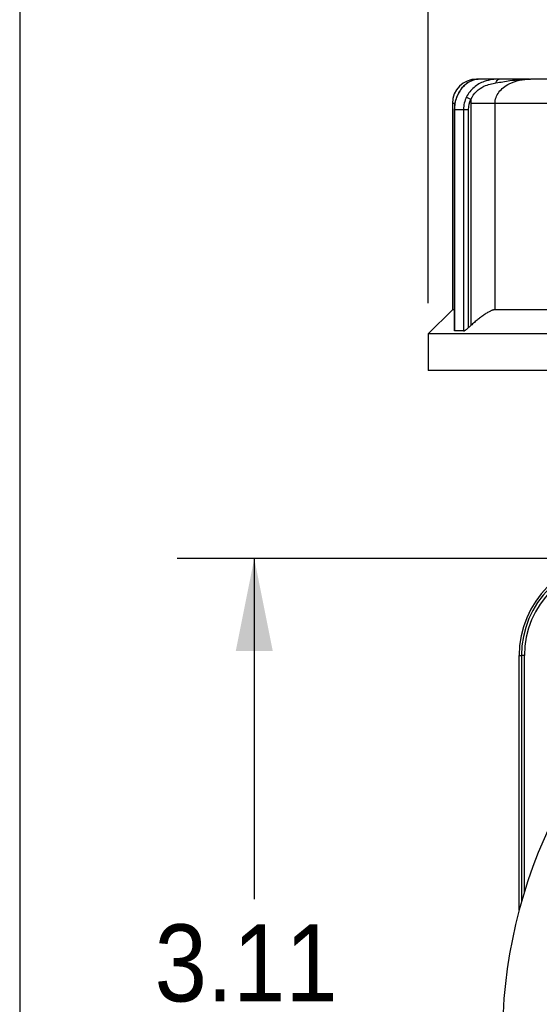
# Model space of a CAD drawing. Header units: inches. Extents: x 0 to 22, y 0 to 17.
# Tile 3 of 20: x 0 to 1.7, y 9.8 to 13. Entities that reach past the tile are written whole.
import ezdxf

# ---------------------------------------------------------------- set-up
doc = ezdxf.new("R2010")
doc.units = ezdxf.units.IN
doc.header["$LTSCALE"] = 2
doc.header["$MEASUREMENT"] = 0
doc.linetypes.add('SLD-Solid', pattern=[0])
doc.layers.add('DIMENSIONS', color=140, linetype='SLD-Solid', lineweight=25)
doc.layers.add('SLD-DEFPOINTS', color=7, linetype='Continuous')
doc.styles.add('SLDTEXTSTYLE0', font='GOTHIC.TTF', dxfattribs={"width": 0.913})
doc.dimstyles.new('SLDDIMSTYLE0', dxfattribs={"dimtxt": 0.25, "dimasz": 0.3, "dimexe": 0, "dimexo": 0.0625, "dimgap": 0.0625, "dimtad": 0, "dimtih": 1, "dimtoh": 1, "dimrnd": 1e-09, "dimzin": 4, "dimdsep": 46, "dimtxsty": 'SLDTEXTSTYLE0', "dimsah": 1, "dimcen": 0.09, "dimadec": 0, "dimazin": 1, "dimtfac": 1, "dimtofl": 0, "dimtmove": 0, "dimatfit": 3, "dimfxl": 0, "dimfrac": 2, "dimtolj": 1, "dimtzin": 12, "dimarcsym": 0})
doc.dimstyles.new('SLDDIMSTYLE1', dxfattribs={"dimtxt": 0.25, "dimasz": 0.3, "dimexe": 0, "dimexo": 0.0625, "dimgap": 0.0625, "dimtad": 0, "dimtih": 1, "dimtoh": 1, "dimrnd": 1e-09, "dimzin": 12, "dimdsep": 46, "dimtxsty": 'SLDTEXTSTYLE0', "dimsah": 1, "dimcen": 0.09, "dimadec": 0, "dimazin": 3, "dimtfac": 1, "dimtofl": 0, "dimtmove": 0, "dimatfit": 3, "dimfxl": 0, "dimfrac": 2, "dimtolj": 1, "dimtzin": 12, "dimarcsym": 0})

# ---------------------------------------------------------------- blocks, each defined once
blk = doc.blocks.new('Block2')
at = {"color": 7, "linetype": 'SLD-Solid', "lineweight": 18}
blk.add_line((0.0002, 0.0002), (0.0002, 17.0002), dxfattribs=at)
blk = doc.blocks.new('_D')
at = {"layer": 'DIMENSIONS'}
for p, q in [((1.3255, 12.0331), (1.3255, 14.0979)), ((5.0263, 12.0331), (5.0263, 14.0979)), ((1.3255, 13.8479), (2.6134, 13.8479)), ((2.8527, 13.8479), (2.7765, 13.8479)), ((2.7765, 13.8479), (2.7765, 13.451)), ((3.4992, 13.8479), (3.5754, 13.8479)), ((3.5754, 13.8479), (3.5754, 13.451)), ((5.0263, 13.8479), (3.7385, 13.8479)), ((2.7765, 13.451), (2.8527, 13.451)), ((3.5754, 13.451), (3.4992, 13.451))]:
    blk.add_line(p, q, dxfattribs=at)
for points in [[(1.3255, 13.8479), (1.6255, 13.7879), (1.6255, 13.9079)], [(5.0263, 13.8479), (4.7263, 13.9079), (4.7263, 13.7879)]]:
    blk.add_solid(points, dxfattribs=at)
at = {"layer": 'DIMENSIONS', "char_height": 0.25, "attachment_point": 1, "style": 'SLDTEXTSTYLE0'}
for s, insert in [('%%c', (2.6642, 14.218)), ('3.70', (3.0412, 14.218)), ('94.0', (2.8527, 13.7704))]:
    blk.add_mtext(s, dxfattribs=dict(at, insert=insert))
blk = doc.blocks.new('_D_4')
at = {"layer": 'DIMENSIONS'}
for p, q in [((1.8358, 11.2048), (0.5113, 11.2048)), ((0.7613, 11.2048), (0.7613, 10.0992)), ((0.438, 9.6477), (0.3619, 9.6477)), ((0.3619, 9.6477), (0.3619, 9.2509)), ((1.0846, 9.6477), (1.1607, 9.6477)), ((1.1607, 9.6477), (1.1607, 9.2509)), ((0.3619, 9.2509), (0.438, 9.2509)), ((1.1607, 9.2509), (1.0846, 9.2509)), ((0.7613, 8.0945), (0.7613, 9.2001)), ((1.8358, 8.0945), (0.5113, 8.0945))]:
    blk.add_line(p, q, dxfattribs=at)
for points in [[(0.7613, 11.2048), (0.7013, 10.9048), (0.8213, 10.9048)], [(0.7613, 8.0945), (0.8213, 8.3945), (0.7013, 8.3945)]]:
    blk.add_solid(points, dxfattribs=at)
at = {"layer": 'DIMENSIONS', "char_height": 0.25, "attachment_point": 1, "style": 'SLDTEXTSTYLE0'}
for s, insert in [('3.11', (0.438, 10.0178)), ('79.0', (0.438, 9.5702))]:
    blk.add_mtext(s, dxfattribs=dict(at, insert=insert))

msp = doc.modelspace()

# ---------------------------------------------------------------- linework, layer by layer
at = {"color": 7, "linetype": 'SLD-Solid'}
msp.add_line((0.0002, 17.0002), (0.0002, 0.0002), dxfattribs=at)
for p, q in [((1.4883, 12.7599), (1.483, 12.7599)), ((1.5565, 12.7599), (1.4883, 12.7599)), ((1.9936, 12.7599), (1.6582, 12.7599)), ((1.4043, 12.6811), (1.4043, 12.0118)), ((1.4103, 12.6811), (1.4043, 12.6811)), ((1.464, 12.6811), (1.464, 11.9603)), ((2.0183, 12.6811), (1.5427, 12.6811)), ((1.5427, 12.0118), (1.5427, 12.6811)), ((1.4107, 12.6614), (1.4107, 11.9428)), ((1.4116, 12.6614), (1.4405, 12.6614)), ((1.4116, 11.9429), (1.4116, 12.6614)), ((1.4405, 12.6614), (1.4405, 11.9429)), ((1.4567, 11.9538), (1.4567, 12.6614)), ((1.4043, 12.0118), (1.3255, 11.9331)), ((1.4107, 12.0118), (1.4043, 12.0118)), ((2.0183, 12.0118), (1.5427, 12.0118)), ((1.3255, 11.9331), (1.3255, 11.815)), ((5.0263, 11.9331), (1.3255, 11.9331)), ((1.4405, 11.9429), (1.4116, 11.9429)), ((5.0263, 11.815), (1.3255, 11.815)), ((1.6208, 10.8898), (1.6281, 10.8898)), ((1.6208, 10.0635), (1.6208, 10.8898)), ((1.638, 10.8898), (1.6281, 10.8898)), ((1.6281, 10.8898), (1.6281, 10.0901)), ((1.638, 10.1233), (1.638, 10.8898))]:
    msp.add_line(p, q)
for centre, radius, start, end in [((1.483, 12.6811), 0.0787, 90, 180), ((1.9358, 10.8898), 0.315, 90, 180), ((1.9358, 10.8898), 0.3076, 90, 180), ((1.9358, 10.8898), 0.2978, 90, 180), ((3.1759, 9.6496), 1.6093, 110.0297, 220.0298)]:
    msp.add_arc(centre, radius, start, end)
for points, knots in [([(1.4829, 12.759), (1.4782, 12.7583), (1.4687, 12.7567), (1.4501, 12.7466), (1.4308, 12.7284), (1.422, 12.7096), (1.4176, 12.7)], [0, 0, 0, 0, 0.238634, 0.485211, 0.739885, 1, 1, 1, 1]), ([(1.419, 12.7022), (1.4236, 12.7142), (1.4368, 12.7355), (1.4649, 12.757), (1.4814, 12.7599), (1.4883, 12.7599)], [-0.287367, -0.287367, -0.287367, -0.287367, -0.2052621, -0.1231573, 0, 0, 0, 0]), ([(1.5565, 12.7599), (1.5416, 12.7599), (1.5128, 12.757), (1.473, 12.7354), (1.4559, 12.7142), (1.45, 12.7022)], [0, 0, 0, 0, 0.123063, 0.205105, 0.287147, 0.287147, 0.287147, 0.287147]), ([(1.4645, 12.6941), (1.4687, 12.7037), (1.481, 12.7211), (1.5107, 12.7407), (1.5333, 12.7459), (1.5457, 12.7479)], [0, 0, 0, 0, 0.082042, 0.164084, 0.287147, 0.287147, 0.287147, 0.287147]), ([(1.5427, 12.6811), (1.5427, 12.6939), (1.5519, 12.7195), (1.5926, 12.7516), (1.6332, 12.7599), (1.6582, 12.7599)], [-3.8643299, -3.8643299, -3.8643299, -3.8643299, -3.6454675, -3.4266052, -3.0983116, -3.0983116, -3.0983116, -3.0983116]), ([(1.5457, 12.7479), (1.5533, 12.749), (1.5682, 12.7514), (1.6054, 12.7574), (1.6352, 12.7599), (1.6579, 12.7599), (1.6581, 12.7599), (1.6582, 12.7599)], [-0.0016885, -0.0016885, -0.0016885, -0.0016885, 0.0733065, 0.1483014, 0.3732861, 0.3732861, 0.3749746, 0.3749746, 0.3749746, 0.3749746]), ([(1.5457, 12.7479), (1.5465, 12.7509), (1.5493, 12.7572), (1.5539, 12.7599), (1.5565, 12.7599)], [0, 0, 0, 0, 0.428571, 1, 1, 1, 1]), ([(1.6543, 12.7599), (1.6382, 12.7599), (1.6084, 12.7599), (1.5729, 12.7599), (1.5565, 12.7599)], [0, 0, 0, 0, 0.5413402, 1, 1, 1, 1]), ([(1.4176, 12.7), (1.4157, 12.6939), (1.4118, 12.6815), (1.4112, 12.6681), (1.4109, 12.6614)], [0, 0, 0, 0, 0.499917, 1, 1, 1, 1]), ([(1.419, 12.7022), (1.4184, 12.7018), (1.4175, 12.7013), (1.4178, 12.7003), (1.4178, 12.7)], [0, 0, 0, 0, 0.688313, 1, 1, 1, 1]), ([(1.45, 12.7022), (1.4511, 12.7014), (1.4552, 12.699), (1.4617, 12.6955), (1.4645, 12.6941)], [0, 0, 0, 0, 0.571429, 1, 1, 1, 1]), ([(1.5427, 12.6811), (1.536, 12.6811), (1.5251, 12.6811), (1.4976, 12.6811), (1.4811, 12.6811), (1.464, 12.6811)], [0, 0, 0, 0, 0.5, 0.5, 1, 1, 1, 1]), ([(1.4116, 12.6614), (1.411, 12.6614), (1.4105, 12.6614), (1.4108, 12.6614), (1.4108, 12.6614)], [0, 0, 0, 0, 0.960551, 1, 1, 1, 1]), ([(1.4405, 12.6614), (1.4415, 12.6614), (1.4456, 12.6614), (1.4525, 12.6614), (1.4567, 12.6614)], [0, 0, 0, 0, 0.428571, 1, 1, 1, 1]), ([(1.5427, 12.0118), (1.5421, 12.0118), (1.5408, 12.0118), (1.5386, 12.0114), (1.5363, 12.0108), (1.5337, 12.0099), (1.5309, 12.0088), (1.526, 12.0066), (1.5185, 12.0025), (1.5082, 11.9959), (1.4976, 11.9882), (1.4868, 11.9799), (1.4755, 11.9706), (1.4679, 11.9638), (1.464, 11.9603)], [0, 0, 0, 0, 0.040415, 0.080849, 0.121518, 0.162637, 0.204412, 0.247042, 0.36977, 0.500367, 0.618089, 0.739499, 0.866302, 1, 1, 1, 1]), ([(1.4405, 11.9429), (1.4408, 11.943), (1.4413, 11.943), (1.4424, 11.9434), (1.4436, 11.944), (1.4451, 11.9448), (1.4476, 11.9464), (1.4515, 11.9493), (1.4548, 11.9522), (1.4567, 11.9538)], [0, 0, 0, 0, 0.086108, 0.174093, 0.264904, 0.359403, 0.458357, 0.704711, 1, 1, 1, 1]), ([(1.4108, 11.9438), (1.4108, 11.9435), (1.4108, 11.9431), (1.4113, 11.943), (1.4116, 11.9429)], [0, 0, 0, 0, 0.492948, 1, 1, 1, 1])]:
    msp.add_open_spline(points, degree=3, knots=knots)
for points in [[(1.4883, 12.7599), (1.4864, 12.7599), (1.4846, 12.7596), (1.4829, 12.759)], [(1.4116, 12.6614), (1.4116, 12.6755), (1.4142, 12.6897), (1.419, 12.7022)], [(1.45, 12.7022), (1.4439, 12.6897), (1.4405, 12.6755), (1.4405, 12.6614)], [(1.4567, 12.6614), (1.4567, 12.6727), (1.4594, 12.684), (1.4645, 12.6941)], [(1.4645, 12.694), (1.4642, 12.6897), (1.464, 12.6854), (1.464, 12.6811)], [(1.464, 11.9603), (1.4615, 11.9582), (1.4591, 11.956), (1.4567, 11.9538)]]:
    msp.add_open_spline(points, degree=3)

# ---------------------------------------------------------------- block references
at = {"layer": 'SLD-DEFPOINTS'}
msp.add_blockref('Block2', (0, 0), dxfattribs=at)

# ---------------------------------------------------------------- dimensions: what is measured, and where the dimension line sits
at = {"layer": 'DIMENSIONS'}
dim = msp.add_linear_dim(base=(1.3255, 13.8479), p1=(5.0263, 11.9331), p2=(1.3255, 11.9331), text='%%c<>', dimstyle='SLDDIMSTYLE0', dxfattribs=at)
dim.commit()
dim.dimension.update_dxf_attribs({"geometry": '_D', "text_midpoint": (3.1759, 13.8479), "dimtype": 160})
dim = msp.add_linear_dim(base=(0.7613, 8.0945), p1=(1.9358, 11.2048), p2=(1.9358, 8.0945), angle=90, dimstyle='SLDDIMSTYLE1', dxfattribs=at)
dim.commit()
dim.dimension.update_dxf_attribs({"geometry": '_D_4', "text_midpoint": (0.7613, 9.6496), "dimtype": 160})

doc.saveas('drawing.dxf')
